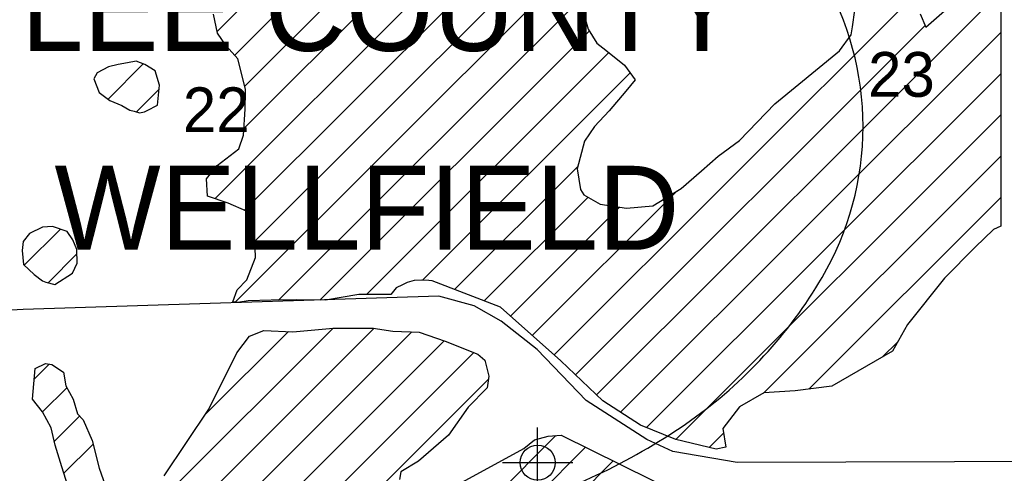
# Model space of a CAD drawing. Extents: x 192051 to 352051, y 710978 to 817615.
# Tile 51 of 85: x 269773 to 276798, y 769581 to 772823. Entities that reach past the tile are written whole.
import ezdxf
from ezdxf.enums import TextEntityAlignment as Align

# ---------------------------------------------------------------- set-up
doc = ezdxf.new("R2010")
doc.units = 0
doc.header["$LTSCALE"] = 800
doc.header["$PDMODE"] = 34
doc.header["$PDSIZE"] = 250
doc.linetypes.add('DASHED', pattern=[0])
doc.layers.get('0').update_dxf_attribs({"linetype": 'CONTINUOUS'})
for name, color, linetype in [('MAJROADS', 9, 'CONTINUOUS'), ('SEC', 2, 'CONTINUOUS'), ('TEXT', 7, 'CONTINUOUS'), ('WETDBA', 11, 'CONTINUOUS'), ('WETFILL', 12, 'CONTINUOUS')]:
    doc.layers.add(name, color=color, linetype=linetype)

# ---------------------------------------------------------------- blocks, each defined once
blk = doc.blocks.new('*X')
at = {"color": 0}
for p, q in [((271306.8, 772569), (276629.5, 777891.7)), ((271182, 772738.9), (276267.4, 777824.2)), ((271379.4, 772346.8), (275047, 776014.4)), ((271372, 772044.8), (274682.6, 775355.3)), ((271165.5, 771543.6), (274583.6, 774961.7)), ((271377, 771460.4), (274654.7, 774738.2)), ((271451.4, 771240.1), (274484.9, 774273.6)), ((271310.3, 770804.4), (274117.8, 773611.8)), ((273585.9, 770427.7), (276762.7, 773604.6)), ((271619.4, 770818.8), (273772.8, 772972.2)), ((273889, 770141.5), (276773.2, 773025.7)), ((273738.2, 770285.4), (276233.5, 772780.6)), ((271913.8, 770818.5), (273836.6, 772741.3)), ((274060, 770017.8), (276773.3, 772731.1)), ((272248, 770858), (273977, 772587)), ((270403.5, 772255.1), (270654.5, 772506.1)), ((272646.3, 770961.6), (274127.3, 772442.6)), ((274245.3, 769908.4), (276773.4, 772436.5)), ((270606.4, 772163.3), (270766.1, 772322.9)), ((274453.6, 769822), (276773.4, 772141.9)), ((275080.8, 770154.6), (276773.5, 771847.2)), ((272875.2, 770895.8), (273756.3, 771776.9)), ((273429.9, 770566.5), (274462.6, 771599.1)), ((273087.3, 770813.2), (273828, 771553.9)), ((275403.3, 770182.4), (276773.6, 771552.6)), ((273273.9, 770705.2), (274052.3, 771483.6)), ((269805.7, 771067.8), (270063.3, 771325.4)), ((269974.8, 770942.3), (270181.1, 771148.6)), ((268018.8, 766628.8), (272008.8, 770618.7)), ((268172.2, 766487.5), (272302.1, 770617.4)), ((268212.7, 766233.3), (272571, 770591.6)), ((271096.4, 770001.1), (271690.1, 770594.7)), ((265334.5, 763060.4), (272801.1, 770527.1)), ((275927.2, 770411.5), (276037, 770521.4)), ((261381.3, 758812.5), (273012.9, 770444.1)), ((269875.8, 770253.9), (269984.1, 770362.2)), ((261142.2, 758278.7), (273117.5, 770254)), ((269936.5, 770019.9), (270109, 770192.4)), ((270019.8, 769808.5), (270200.5, 769989.2)), ((274692.5, 769766.2), (274795.1, 769868.9)), ((260424.7, 756677.2), (273598.9, 769851.3)), ((260185.5, 756143.3), (273810.2, 769768)), ((270087.4, 769581.4), (270295.8, 769789.9)), ((259946.4, 755609.5), (274007.2, 769670.3))]:
    blk.add_line(p, q, dxfattribs=at)

msp = doc.modelspace()

# ---------------------------------------------------------------- linework, layer by layer
at = {"layer": 'MAJROADS', "color": 0}
msp.add_lwpolyline([(315710.2, 770096.8), (310472.4, 769985.4), (305184.3, 769874.4), (299871.2, 769780.3), (294591.7, 769702.7), (289313, 769717.3), (284009, 769715.3), (279928.7, 769762.8), (278771.7, 769671), (274892, 769658.3), (274431.8, 769737.1), (274248.1, 769822.3), (273814.5, 770102.1), (273465.3, 770465), (273207, 770668.1), (273015.1, 770778.4), (272763, 770846), (269797.8, 770750.6), (258426.2, 770129.8), (258294.3, 770083.2), (245978.4, 763662.8)], dxfattribs=at)
at = {"layer": 'SEC', "color": 0}
msp.add_point((273468.3, 769657.5), dxfattribs=at)
at = {"layer": 'TEXT', "color": 0, "linetype": 'DASHED'}
msp.add_lwpolyline([(275790.3, 772058.6, 0.133348), (275497.5, 773136.7, 0.106764), (274559.5, 774157.9, 0.082786), (273252.9, 774788.9, 0.071296), (271588.1, 775027.5, 0.071296), (269923.3, 774788.9, 0.082786), (268616.8, 774157.9, 0.106764), (267678.7, 773136.7, 0.133348), (267386, 772058.6, 0.133348), (267678.7, 770980.4, 0.106764), (268616.8, 769959.2, 0.082786), (269923.3, 769328.2, 0.071296), (271588.1, 769089.6, 0.071296), (273252.9, 769328.2, 0.082786), (274559.5, 769959.2, 0.106764), (275497.5, 770980.4, 0.133348)], format="xyb", close=True, dxfattribs=at)
at = {"layer": 'WETDBA', "color": 0}
for points in [[(276773.2, 773105), (276773.6, 771346.4), (276721.3, 771324.5), (276589.9, 771196.5), (276371, 770975.9), (276105.9, 770645.4), (275999.1, 770453.1), (275566.8, 770203.2), (275306.3, 770170), (275082.5, 770155.5), (274907.8, 770056.1), (274790.1, 769900.6), (274811.2, 769767.4), (274741.5, 769754.8), (274453.9, 769821.9), (274201.8, 769926.5), (273933, 770099.5), (273634.3, 770384.6), (273203.1, 770768.2), (272716.4, 770957.6), (272692.8, 770958.8), (272636.2, 770962.2), (272586.3, 770958.8), (272536.4, 770945.5), (272503.2, 770928.9), (272459.9, 770905.6), (272421.6, 770858.4), (272191.5, 770857.9), (271954.4, 770817.7), (271747.8, 770821.7), (271565.9, 770817.6), (271401.8, 770813.8), (271329.9, 770802.2), (271292.3, 770806.4), (271324.3, 770892.5), (271392.9, 770963.1), (271455.1, 771124), (271446.1, 771402.5), (271390.2, 771454.6), (271260.4, 771511.4), (271113.5, 771561.3), (271104.9, 771686.5), (271181, 771779.7), (271336.3, 771898.6), (271368.4, 771996.8), (271382.1, 772181.9), (271382.1, 772184.7), (271384.4, 772326.7), (271329.7, 772543.5), (271246.7, 772635.8), (271184.9, 772725.5), (271155.2, 772861.6)], [(276198.3, 772864.3), (276238.1, 772769.7), (276597.9, 773085.8)], [(273783.4, 772910.9), (273827.5, 772755.8), (273891.1, 772654.6), (273955.9, 772603.9), (274087, 772498.5), (274163.2, 772392.9), (274097.7, 772312), (273978.8, 772170.6), (273872.8, 772058.5), (273803.5, 771955.1), (273750.8, 771756), (273774.5, 771609.5), (273796.6, 771572), (273913.4, 771504.6), (274102.9, 771475.9), (274290.8, 771492.2), (274491.9, 771617.4), (274636.6, 771743.1), (274755.9, 771848), (274907.5, 771958.2), (275159.9, 772221.3), (275621.7, 772599), (275705.9, 772714.8), (275714.2, 772770.3), (275731.7, 772890.3)], [(270803.9, 769563.8), (271122.7, 770040.3), (271322.3, 770443.2), (271411.9, 770562.1), (271515, 770602.8), (271721.9, 770593.3), (272008.2, 770618.7), (272295.3, 770618.5), (272435.9, 770597.2), (272622, 770589.5), (272807.5, 770524.8), (273040.4, 770433.3), (273090.8, 770389.8), (273120.9, 770274.4), (273107.2, 770192.7), (272972.7, 770054), (272833.3, 769854.8), (272617.1, 769668.6), (272493, 769592.9), (272482, 769536.8)], [(270115.5, 769492.5), (270072.7, 769627.6), (270026.2, 769781.6), (269996.3, 769906.7), (269935.7, 770021.4), (269864, 770111.3), (269882.2, 770331.3), (269956, 770367.1), (270001.7, 770359.1), (270084.6, 770304.4), (270101.8, 770205.3), (270153.9, 770111.7), (270184.9, 770005.3), (270224.9, 769964.1), (270289, 769816), (270340.8, 769617.4), (270422.3, 769381.3)], [(272667.4, 769375.5), (273369.8, 769757.9), (273445.6, 769819.4), (273544.2, 769846.3), (273635.5, 769854.7), (274493.3, 769429.3)]]:
    msp.add_lwpolyline(points, dxfattribs=at)
for points in [[(270754.9, 772212.8), (270769.2, 772353.8), (270738.3, 772458), (270665.8, 772501.8), (270603, 772525.6), (270542.5, 772515.2), (270474.8, 772501.4), (270406.4, 772485.4), (270326.1, 772442), (270300.6, 772400.5), (270340.2, 772302.6), (270416.7, 772245.2), (270501.3, 772209.1), (270559.7, 772175.4), (270590.1, 772167.8), (270627.6, 772157.3), (270663.9, 772165.2), (270682.5, 772174.2)], [(270150.3, 771012.5), (270182, 771083.7), (270180.7, 771181), (270151.3, 771248.9), (270111, 771308.5), (270008, 771345), (269935.4, 771339.8), (269843.8, 771294.4), (269798.1, 771236.9), (269789.3, 771173.1), (269801.1, 771072.1), (269876, 771001.3), (269936.3, 770956.3), (269958.2, 770946), (270023.3, 770931.4)]]:
    msp.add_lwpolyline(points, close=True, dxfattribs=at)

# ---------------------------------------------------------------- block references
at = {"layer": 'WETFILL', "color": 0}
msp.add_blockref('*X', (0, 0), dxfattribs=at)
msp.add_blockref('*X', (0, 0), dxfattribs=at)
msp.add_blockref('*X', (0, 0), dxfattribs=at)
msp.add_blockref('*X', (0, 0), dxfattribs=at)
msp.add_blockref('*X', (0, 0), dxfattribs=at)
msp.add_blockref('*X', (0, 0), dxfattribs=at)
msp.add_blockref('*X', (0, 0), dxfattribs=at)
msp.add_blockref('*X', (0, 0), dxfattribs=at)
msp.add_blockref('*X', (0, 0), dxfattribs=at)
msp.add_blockref('*X', (0, 0), dxfattribs=at)
msp.add_blockref('*X', (0, 0), dxfattribs=at)
msp.add_blockref('*X', (0, 0), dxfattribs=at)
msp.add_blockref('*X', (0, 0), dxfattribs=at)
msp.add_blockref('*X', (0, 0), dxfattribs=at)
msp.add_blockref('*X', (0, 0), dxfattribs=at)
msp.add_blockref('*X', (0, 0), dxfattribs=at)
msp.add_blockref('*X', (0, 0), dxfattribs=at)
msp.add_blockref('*X', (0, 0), dxfattribs=at)
msp.add_blockref('*X', (0, 0), dxfattribs=at)
msp.add_blockref('*X', (0, 0), dxfattribs=at)
msp.add_blockref('*X', (0, 0), dxfattribs=at)
msp.add_blockref('*X', (0, 0), dxfattribs=at)
msp.add_blockref('*X', (0, 0), dxfattribs=at)
msp.add_blockref('*X', (0, 0), dxfattribs=at)
msp.add_blockref('*X', (0, 0), dxfattribs=at)
msp.add_blockref('*X', (0, 0), dxfattribs=at)
msp.add_blockref('*X', (0, 0), dxfattribs=at)
msp.add_blockref('*X', (0, 0), dxfattribs=at)
msp.add_blockref('*X', (0, 0), dxfattribs=at)
msp.add_blockref('*X', (0, 0), dxfattribs=at)
msp.add_blockref('*X', (0, 0), dxfattribs=at)
msp.add_blockref('*X', (0, 0), dxfattribs=at)
msp.add_blockref('*X', (0, 0), dxfattribs=at)
msp.add_blockref('*X', (0, 0), dxfattribs=at)
msp.add_blockref('*X', (0, 0), dxfattribs=at)
msp.add_blockref('*X', (0, 0), dxfattribs=at)
msp.add_blockref('*X', (0, 0), dxfattribs=at)
msp.add_blockref('*X', (0, 0), dxfattribs=at)
msp.add_blockref('*X', (0, 0), dxfattribs=at)
msp.add_blockref('*X', (0, 0), dxfattribs=at)
msp.add_blockref('*X', (0, 0), dxfattribs=at)
msp.add_blockref('*X', (0, 0), dxfattribs=at)
msp.add_blockref('*X', (0, 0), dxfattribs=at)
msp.add_blockref('*X', (0, 0), dxfattribs=at)
msp.add_blockref('*X', (0, 0), dxfattribs=at)
msp.add_blockref('*X', (0, 0), dxfattribs=at)
msp.add_blockref('*X', (0, 0), dxfattribs=at)
msp.add_blockref('*X', (0, 0), dxfattribs=at)
msp.add_blockref('*X', (0, 0), dxfattribs=at)
msp.add_blockref('*X', (0, 0), dxfattribs=at)
msp.add_blockref('*X', (0, 0), dxfattribs=at)
msp.add_blockref('*X', (0, 0), dxfattribs=at)
msp.add_blockref('*X', (0, 0), dxfattribs=at)
msp.add_blockref('*X', (0, 0), dxfattribs=at)
msp.add_blockref('*X', (0, 0), dxfattribs=at)
msp.add_blockref('*X', (0, 0), dxfattribs=at)
msp.add_blockref('*X', (0, 0), dxfattribs=at)
msp.add_blockref('*X', (0, 0), dxfattribs=at)
msp.add_blockref('*X', (0, 0), dxfattribs=at)
msp.add_blockref('*X', (0, 0), dxfattribs=at)
msp.add_blockref('*X', (0, 0), dxfattribs=at)
msp.add_blockref('*X', (0, 0), dxfattribs=at)
msp.add_blockref('*X', (0, 0), dxfattribs=at)
msp.add_blockref('*X', (0, 0), dxfattribs=at)
msp.add_blockref('*X', (0, 0), dxfattribs=at)
msp.add_blockref('*X', (0, 0), dxfattribs=at)
msp.add_blockref('*X', (0, 0), dxfattribs=at)
msp.add_blockref('*X', (0, 0), dxfattribs=at)
msp.add_blockref('*X', (0, 0), dxfattribs=at)
msp.add_blockref('*X', (0, 0), dxfattribs=at)
msp.add_blockref('*X', (0, 0), dxfattribs=at)
msp.add_blockref('*X', (0, 0), dxfattribs=at)
msp.add_blockref('*X', (0, 0), dxfattribs=at)
msp.add_blockref('*X', (0, 0), dxfattribs=at)
msp.add_blockref('*X', (0, 0), dxfattribs=at)
msp.add_blockref('*X', (0, 0), dxfattribs=at)
msp.add_blockref('*X', (0, 0), dxfattribs=at)
msp.add_blockref('*X', (0, 0), dxfattribs=at)
msp.add_blockref('*X', (0, 0), dxfattribs=at)
msp.add_blockref('*X', (0, 0), dxfattribs=at)
msp.add_blockref('*X', (0, 0), dxfattribs=at)
msp.add_blockref('*X', (0, 0), dxfattribs=at)
msp.add_blockref('*X', (0, 0), dxfattribs=at)
msp.add_blockref('*X', (0, 0), dxfattribs=at)
msp.add_blockref('*X', (0, 0), dxfattribs=at)
msp.add_blockref('*X', (0, 0), dxfattribs=at)
msp.add_blockref('*X', (0, 0), dxfattribs=at)
msp.add_blockref('*X', (0, 0), dxfattribs=at)
msp.add_blockref('*X', (0, 0), dxfattribs=at)
msp.add_blockref('*X', (0, 0), dxfattribs=at)
msp.add_blockref('*X', (0, 0), dxfattribs=at)
msp.add_blockref('*X', (0, 0), dxfattribs=at)
msp.add_blockref('*X', (0, 0), dxfattribs=at)
msp.add_blockref('*X', (0, 0), dxfattribs=at)
msp.add_blockref('*X', (0, 0), dxfattribs=at)
msp.add_blockref('*X', (0, 0), dxfattribs=at)
msp.add_blockref('*X', (0, 0), dxfattribs=at)
msp.add_blockref('*X', (0, 0), dxfattribs=at)
msp.add_blockref('*X', (0, 0), dxfattribs=at)
msp.add_blockref('*X', (0, 0), dxfattribs=at)

# ---------------------------------------------------------------- texts
at = {"layer": 'TEXT', "color": 0}
for s, height, p in [('LEE COUNTY', 600, (272345.2, 772599.4)), ('23', 320, (276063.9, 772271.5)), ('22', 320, (271174.8, 772018.8)), ('WELLFIELD', 600, (272250.4, 771178.5))]:
    msp.add_text(s, height=height, dxfattribs=at).set_placement(p, align=Align.CENTER)

doc.saveas('drawing.dxf')
